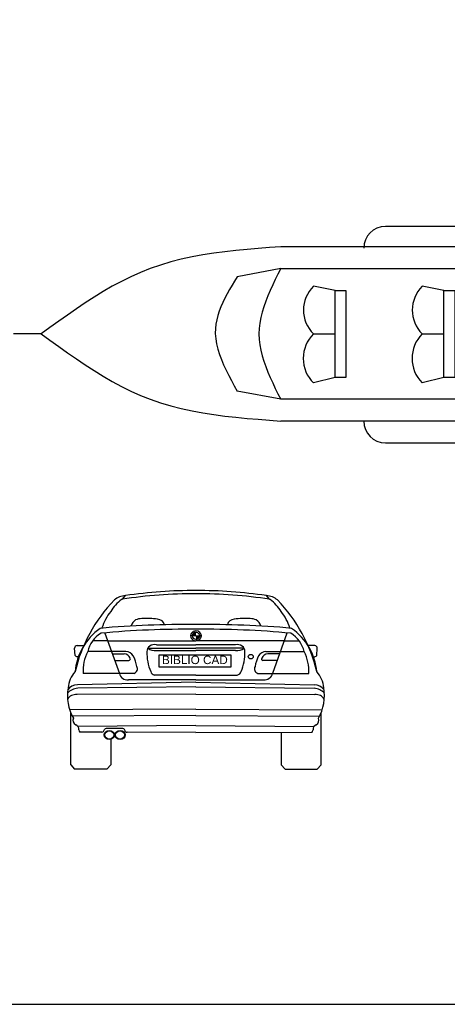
# Model space of a CAD drawing. Extents: x 149 to 250, y -977 to -912.
# Tile 115 of 156: x 204 to 207, y -940 to -933. Entities that reach past the tile are written whole.
import ezdxf

# ---------------------------------------------------------------- set-up
doc = ezdxf.new("R2010")
doc.units = 0
doc.header["$MEASUREMENT"] = 0
doc.layers.get('0').update_dxf_attribs({"linetype": 'CONTINUOUS'})
doc.layers.get('Defpoints').update_dxf_attribs({"linetype": 'CONTINUOUS'})

# ---------------------------------------------------------------- blocks, each defined once
blk = doc.blocks.new('*U21')
at = {"linetype": 'Continuous'}
for points in [[(-0.0408, 0.993), (-0.0152, 0.993), (-0.0333, 1.0111)], [(-0.0152, 1.0186), (-0.0333, 1.0111), (-0.0152, 0.993)], [(0.0104, 0.993), (-0.0152, 0.993), (0.0029, 0.9749)], [(-0.0152, 0.9674), (0.0029, 0.9749), (-0.0152, 0.993)]]:
    blk.add_solid(points, dxfattribs=at)

msp = doc.modelspace()

# ---------------------------------------------------------------- linework, layer by layer
for p, q in [((204.70864, -937.27795), (204.73183, -937.25083)), ((205.80727, -937.27795), (205.78408, -937.25083)), ((204.57795, -937.53082), (204.68649, -937.83226)), ((205.25796, -937.55084), (205.21482, -937.55084)), ((205.25796, -937.55084), (205.30109, -937.55084)), ((205.93797, -937.53082), (205.82943, -937.83226)), ((204.35588, -937.69737), (204.35136, -937.64425)), ((204.37098, -937.62351), (204.42153, -937.62351)), ((204.59826, -937.58721), (204.48741, -937.58721)), ((204.59826, -937.58721), (205.25796, -937.58721)), ((204.89787, -937.64399), (205.25796, -937.64399)), ((204.96241, -937.61767), (205.25796, -937.61767)), ((205.91766, -937.58721), (205.25796, -937.58721)), ((205.5535, -937.61767), (205.25796, -937.61767)), ((205.61805, -937.64399), (205.25796, -937.64399)), ((205.91766, -937.58721), (206.02851, -937.58721)), ((206.14494, -937.62351), (206.09439, -937.62351)), ((206.16004, -937.69737), (206.16456, -937.64425)), ((204.37963, -937.70816), (204.37065, -937.70796)), ((204.73521, -937.66735), (204.44989, -937.66735)), ((204.63402, -937.68654), (204.72143, -937.68654)), ((204.96241, -937.66129), (205.25796, -937.66129)), ((204.98284, -937.69178), (205.51979, -937.69178)), ((204.98284, -937.78428), (204.98284, -937.69178)), ((205.5535, -937.66129), (205.25796, -937.66129)), ((205.51979, -937.69178), (205.51979, -937.78428)), ((205.78071, -937.66735), (206.06602, -937.66735)), ((205.8819, -937.68654), (205.79448, -937.68654)), ((206.13629, -937.70816), (206.14526, -937.70796)), ((204.65127, -937.73446), (204.75711, -937.73446)), ((205.51979, -937.78428), (204.98284, -937.78428)), ((205.86464, -937.73446), (205.75881, -937.73446)), ((204.79614, -937.83226), (204.41556, -937.83226)), ((205.25796, -937.84446), (204.94958, -937.84446)), ((205.25796, -937.84446), (205.56634, -937.84446)), ((205.71977, -937.83226), (206.10036, -937.83226)), ((204.30797, -937.90882), (204.30665, -937.90883)), ((205.25796, -937.89818), (204.37275, -937.91562)), ((205.25796, -937.93303), (204.37513, -937.94231)), ((205.25796, -937.87987), (204.75411, -937.87987)), ((205.25796, -937.87987), (205.76181, -937.87987)), ((205.25796, -937.89818), (206.14316, -937.91562)), ((205.25796, -937.93303), (206.14079, -937.94231)), ((206.20795, -937.90882), (206.20927, -937.90883)), ((205.25796, -937.98533), (204.3699, -937.98962)), ((205.25796, -937.98533), (206.14601, -937.98962)), ((205.25796, -938.0981), (204.31496, -938.10432)), ((204.32333, -938.51424), (204.32333, -938.12698)), ((205.25796, -938.14463), (204.33411, -938.15073)), ((205.25796, -938.0981), (206.20095, -938.10432)), ((205.25796, -938.14463), (206.18181, -938.15073)), ((206.19258, -938.51424), (206.19258, -938.12698)), ((205.25796, -938.22119), (204.37583, -938.22701)), ((204.71267, -938.2434), (204.587, -938.24366)), ((205.25796, -938.22119), (206.14009, -938.22701)), ((204.5559, -938.27057), (204.39073, -938.27025)), ((204.56718, -938.26445), (204.57577, -938.24978)), ((204.7329, -938.26481), (204.72396, -938.24952)), ((205.25796, -938.27192), (204.74413, -938.27093)), ((205.25796, -938.27192), (206.12519, -938.27025)), ((205.89457, -938.2707), (205.89457, -938.51359)), ((204.62135, -938.32103), (204.62135, -938.51359)), ((204.32333, -938.51424), (204.35173, -938.54613)), ((204.62135, -938.51359), (204.59238, -938.54613)), ((205.89457, -938.51359), (205.92354, -938.54613)), ((206.19258, -938.51424), (206.16419, -938.54613)), ((204.59238, -938.54613), (204.35173, -938.54613)), ((205.92354, -938.54613), (206.16419, -938.54613))]:
    msp.add_line(p, q)
for points in [[(207.64923, -934.49404), (206.67364, -934.49404)], [(205.89113, -934.64647), (205.80714, -934.65271), (205.72326, -934.65925), (205.63961, -934.6664), (205.55629, -934.67448), (205.47343, -934.68378), (205.39113, -934.69462), (205.30951, -934.7073), (205.22869, -934.72213), (205.14876, -934.73941), (205.06985, -934.75946), (204.99208, -934.78258), (204.91554, -934.80907), (204.84341, -934.83783), (204.77243, -934.86969), (204.70248, -934.90437), (204.63347, -934.94158), (204.56529, -934.98106), (204.49783, -935.02251), (204.431, -935.06565), (204.36469, -935.1102), (204.29879, -935.15588), (204.2332, -935.2024), (204.16782, -935.24949), (204.10255, -935.29686)], [(208.49271, -934.64647), (205.89113, -934.64647)], [(206.51104, -934.65663), (206.51104, -934.65663)], [(205.89113, -934.80907), (205.56594, -934.87004)], [(205.89113, -934.80907), (205.87086, -934.84972), (205.85086, -934.89037), (205.83143, -934.93102), (205.81285, -934.97167), (205.79539, -935.01232), (205.77935, -935.05297), (205.765, -935.09362), (205.75263, -935.13427), (205.74251, -935.17492), (205.73493, -935.21556), (205.73018, -935.25621), (205.72854, -935.29686), (205.73018, -935.33751), (205.73494, -935.37817), (205.74251, -935.41881), (205.75263, -935.45946), (205.765, -935.50011), (205.77935, -935.54076), (205.79539, -935.58141), (205.81285, -935.62206), (205.83143, -935.66271), (205.85086, -935.70336), (205.87086, -935.74401), (205.89113, -935.78466)], [(205.89113, -934.80907), (208.33011, -934.80907)], [(205.56594, -934.87004), (205.54669, -934.90204), (205.52769, -934.93405), (205.50916, -934.96607), (205.49135, -934.99812), (205.47449, -935.03019), (205.45883, -935.06231), (205.4446, -935.09446), (205.43205, -935.12668), (205.4214, -935.15895), (205.41291, -935.19129), (205.40681, -935.22371), (205.40334, -935.25621), (205.40283, -935.29472), (205.40599, -935.33335), (205.41248, -935.37208), (205.42197, -935.4109), (205.43413, -935.44981), (205.44863, -935.4888), (205.46512, -935.52785), (205.48328, -935.56695), (205.50278, -935.6061), (205.52328, -935.64528), (205.54444, -935.68448), (205.56594, -935.72369)], [(206.29763, -934.97167), (206.13503, -934.94118)], [(206.37893, -934.97167), (206.37893, -935.62206), (206.29763, -935.62206), (206.29763, -934.97167), (206.37893, -934.97167)], [(207.11062, -934.97167), (206.94802, -934.94118)], [(207.19192, -934.97167), (207.19192, -935.62206), (207.11062, -935.62206), (207.11062, -934.97167), (207.19192, -934.97167)], [(204.10255, -935.29686), (204.03173, -935.29686), (203.96188, -935.29686), (203.894, -935.29686)], [(204.10255, -935.29686), (204.16782, -935.34424), (204.2332, -935.39133), (204.29879, -935.43785), (204.36469, -935.48353), (204.431, -935.52808), (204.49783, -935.57122), (204.56529, -935.61267), (204.63347, -935.65215), (204.70248, -935.68936), (204.77243, -935.72405), (204.84341, -935.7559), (204.91554, -935.78466), (204.99208, -935.81115), (205.06985, -935.83427), (205.14876, -935.85432), (205.22869, -935.8716), (205.30951, -935.88643), (205.39113, -935.89911), (205.47343, -935.90995), (205.55629, -935.91925), (205.63961, -935.92733), (205.72326, -935.93448), (205.80714, -935.94102), (205.89113, -935.94726)], [(206.13503, -935.29686), (206.29763, -935.29686)], [(206.94802, -935.29686), (207.11062, -935.29686)], [(206.29763, -935.62206), (206.13503, -935.66271)], [(207.11062, -935.62206), (206.94802, -935.66271)], [(205.89113, -935.78466), (205.56594, -935.72369)], [(208.33011, -935.78466), (205.89113, -935.78466)], [(208.49271, -935.94726), (205.89113, -935.94726)], [(206.51104, -935.94726), (206.51104, -935.94726)], [(206.67364, -936.10985), (207.64923, -936.10985)]]:
    msp.add_lwpolyline(points)
for centre, radius, start, end in [((206.67364, -934.65663), 0.1626, 90, 180), ((206.31288, -935.11902), 0.25151, 135, 225), ((207.12587, -935.11902), 0.25151, 135, 225), ((206.31796, -935.47979), 0.25869, 134.9994, 225.0001), ((207.13095, -935.47979), 0.25869, 135.0001, 224.9994), ((206.67364, -935.94726), 0.1626, 180, 270)]:
    msp.add_arc(centre, radius, start, end)
for centre, major_axis, start_param, end_param in [((205.23822, -939.99016), (-3.07627, 0), 4.7059711, 4.8777505), ((205.2777, -939.99016), (3.07627, 0), 1.4054348, 1.5772142), ((205.65248, -938.06433), (-1.32543, 0), -0.7115701, -0.206967), ((204.91611, -937.51488), (-0.33615, 0), -0.8834088, -0.5017178), ((204.7384, -937.36847), (-0.13048, 0), -1.5204829, -0.812666), ((204.71081, -937.28928), (-0.01273, 0), -1.4001619, -0.8927187), ((205.23102, -940.01483), (3.07627, 0), 1.5620385, 1.7414307), ((205.2849, -940.01483), (-3.07627, 0), 4.5417546, 4.7211468), ((205.77752, -937.36847), (0.13048, 0), 0.812666, 1.5204829), ((205.80511, -937.28928), (0.01273, 0), 0.8927187, 1.4001619), ((205.5998, -937.51488), (0.33615, 0), 0.5017178, 0.8834088), ((204.86344, -938.06433), (1.32543, 0), 0.206967, 0.7115701), ((205.00751, -937.61315), (-0.47146, 0), -0.6111384, -0.2890214), ((204.88133, -937.51057), (-0.11496, 0), -0.8667188, -0.3202326), ((204.8776, -937.60254), (-0.20225, 0), -1.4509912, -1.2137583), ((204.88171, -938.0775), (-0.72746, 0), 4.5885105, 4.7512819), ((204.96454, -937.47879), (0.05913, 0), 0.2001641, 1.4511612), ((205.55138, -937.47879), (-0.05913, 0), -1.4511612, -0.2001641), ((205.55138, -937.47879), (-0.05913, 0), -1.4511612, -0.2001641), ((205.63421, -938.0775), (0.72746, 0), 1.5319034, 1.6946748), ((205.63832, -937.60254), (0.20225, 0), 1.2137583, 1.4509912), ((205.63459, -937.51057), (0.11496, 0), 0.3202326, 0.8667188), ((205.5084, -937.61315), (0.47146, 0), 0.2890214, 0.6111384), ((204.8625, -937.85216), (-0.50854, 0), -0.8910233, -0.0735125), ((205.15613, -942.90269), (6.02119, 0), 1.553883, 1.6728299), ((205.17628, -942.93775), (-6.02119, 0), 4.6988231, 4.8167237), ((205.35979, -942.90269), (-6.02119, 0), 4.6103554, 4.7293023), ((205.33964, -942.93775), (6.02119, 0), 1.4664617, 1.5843622), ((205.65341, -937.85216), (0.50854, 0), 0.0735125, 0.8910233), ((204.68478, -937.70973), (-0.23953, 0), -0.969125, -0.1972423), ((205.25796, -937.55084), (0.04046, 0), 1.5707963, 4.712389), ((205.25796, -937.55084), (-0.02838, 0), -1.5707963, 1.5707963), ((205.25796, -937.55084), (0.04046, 0), 4.712389, 7.8539816), ((205.25796, -937.55084), (-0.02838, 0), 1.5707963, 4.712389), ((205.83114, -937.70973), (0.23953, 0), 0.1972423, 0.969125), ((204.37217, -937.64236), (0.02092, 0), 1.6276614, 3.2416137), ((204.94853, -937.66757), (0.057, 0), 1.3247235, 3.1733947), ((204.94853, -937.66757), (0.057, 0), 1.3247235, 3.1733947), ((204.95316, -937.5856), (0.08436, 0), 4.0030747, 4.822276), ((205.56739, -937.66757), (-0.057, 0), 3.1097906, 4.9584618), ((205.56275, -937.5856), (-0.08436, 0), 1.4609093, 2.2801106), ((206.14375, -937.64236), (-0.02092, 0), 3.0415716, 4.6555239), ((204.37627, -937.68788), (0.02294, 0), 3.6172586, 4.9090235), ((204.77833, -937.80846), (-0.36373, 0), -0.4441818, 0.0725355), ((204.72064, -937.72897), (-0.047, 0), 3.4203085, 4.6955958), ((204.72823, -937.73107), (-0.07093, 0), 3.663057, 4.6138578), ((204.75593, -937.72359), (-0.0121, 0), 1.6682969, 3.7547435), ((204.43813, -937.83782), (-0.38368, 0), 3.3087728, 3.5534015), ((205.32269, -937.67769), (0.43124, 0), 3.11982, 3.5103078), ((205.19322, -937.67769), (-0.43124, 0), 2.7728775, 3.1633653), ((206.07779, -937.83782), (0.38368, 0), 2.7297838, 2.9744125), ((205.78769, -937.73107), (0.07093, 0), 1.6693275, 2.6201284), ((205.75998, -937.72359), (0.0121, 0), 2.5284418, 4.6148884), ((205.79527, -937.72897), (0.047, 0), 1.5875895, 2.8628768), ((205.73759, -937.80846), (-0.36373, 0), 3.0690571, 3.5857745), ((206.13965, -937.68788), (-0.02294, 0), 1.3741618, 2.6659267), ((204.77949, -937.7977), (-0.04174, 0), 1.9810343, 3.6249923), ((205.73642, -937.7977), (-0.04174, 0), -0.4833996, 1.1605584), ((204.54799, -937.95605), (-0.24566, 0), -0.6693503, -0.0766676), ((204.74866, -937.82324), (-0.06297, 0), 0.1593434, 1.6575619), ((204.95829, -937.81033), (-0.0388, 0), 0.220832, 1.3442695), ((205.55762, -937.81033), (0.0388, 0), -1.3442695, -0.220832), ((205.76726, -937.82324), (0.06297, 0), 4.6256234, 6.1238419), ((205.96793, -937.95605), (0.24566, 0), 0.0766676, 0.6693503), ((204.70918, -937.99819), (0.41137, 0), 2.9817238, 3.6120567), ((204.3912, -938.05516), (0.12604, 0), 1.6986686, 2.3983214), ((204.37677, -937.99657), (0.08975, 0), 1.615555, 2.5799734), ((206.12472, -938.05516), (-0.12604, 0), 3.8848639, 4.5845167), ((206.13915, -937.99657), (-0.08975, 0), 3.7032119, 4.6676303), ((205.80674, -937.99819), (-0.41137, 0), 2.6711286, 3.3014615), ((204.36263, -938.05346), (-0.07109, 0), 4.6098746, 5.8246007), ((206.15329, -938.05346), (0.07109, 0), 0.4585846, 1.6733107), ((204.38611, -938.18138), (-0.04661, 0), -0.3606391, 0.9686344), ((206.12981, -938.18138), (-0.04661, 0), 2.1729582, 3.5022318), ((204.34587, -938.24779), (-0.03778, 0), 2.9791275, 4.337377), ((204.58702, -938.25515), (-0.01273, 0), -1.5685203, -0.4861337), ((204.7127, -938.25489), (-0.01273, 0), 3.6277263, 4.714665), ((206.17005, -938.24779), (-0.03778, 0), -1.1957843, 0.1624651), ((204.47341, -938.23025), (0.0938, 0), 3.4173085, 3.6336067), ((204.55592, -938.25908), (0.01273, 0), 4.7102631, 5.7970516), ((204.61088, -938.29132), (-0.03839, 0), 3.1415927, 9.424778), ((204.69101, -938.29132), (-0.03839, 0), 3.1415927, 9.424778), ((204.69101, -938.29132), (-0.03454, 0), 3.1415927, 9.424778), ((204.74416, -938.25944), (-0.01273, 0), 0.4861337, 1.5686704), ((206.04251, -938.23025), (0.0938, 0), -0.492014, -0.2757159)]:
    msp.add_ellipse(centre, major_axis=major_axis, ratio=0.9027878, start_param=start_param, end_param=end_param)
for centre, major_axis in [((205.66736, -937.70667), (0.01893, 0)), ((204.61088, -938.29132), (0.03454, 0))]:
    msp.add_ellipse(centre, major_axis=major_axis, ratio=0.9027878)
at = {"layer": 'Defpoints'}
msp.add_lwpolyline([(196.42703, -940.3021), (218.02703, -940.3021), (218.02703, -912.4021), (196.42703, -912.4021)], close=True, dxfattribs=at)

# ---------------------------------------------------------------- block references
at = {"linetype": 'Continuous', "xscale": 1.107679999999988}
msp.add_blockref('*U21', (205.27478, -938.54386), dxfattribs=at)

# ---------------------------------------------------------------- texts
at = {"insert": (205.00453, -937.6993), "char_height": 0.0626478, "width": 0.5446, "attachment_point": 1}
msp.add_mtext('{\\FARIAL.TTF;BIBLIO CAD}', dxfattribs=at)

doc.saveas('drawing.dxf')
